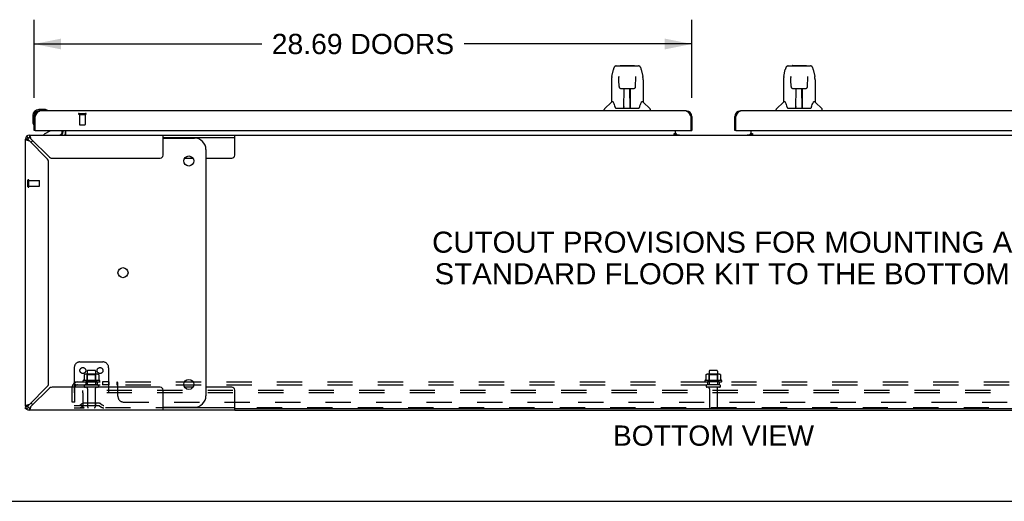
# Model space of a CAD drawing. Header units: inches. Extents: x 0 to 200, y 0 to 130.
# Tile 2 of 21: x 34 to 77, y 0 to 21. Entities that reach past the tile are written whole.
import ezdxf

# ---------------------------------------------------------------- set-up
doc = ezdxf.new("R2010")
doc.units = ezdxf.units.IN
doc.header["$LTSCALE"] = 11.011777
doc.header["$MEASUREMENT"] = 0
doc.linetypes.add('HIDDEN', pattern=[0.2, 0.1, -0.1])
doc.layers.get('0').update_dxf_attribs({"linetype": 'CONTINUOUS'})
for name, color, linetype in [('02___PRT_ALL_AXES', 7, 'CONTINUOUS'), ('DEFAULT_2', 8, 'HIDDEN'), ('DIMENSIONS', 7, 'CONTINUOUS')]:
    doc.layers.add(name, color=color, linetype=linetype)
doc.styles.get("Standard").update_dxf_attribs({"font": 'arial.ttf'})
doc.dimstyles.new('DIMSTYLE_1', dxfattribs={"dimtxt": 0.883298, "dimasz": 1.17773, "dimexe": 0.09, "dimexo": 0.07, "dimgap": 0.0375, "dimtad": 0, "dimtih": 1, "dimtoh": 1, "dimzin": 4, "dimdsep": 46, "dimtxsty": 'Standard', "dimblk": '_FILLED', "dimblk1": '_FILLED', "dimblk2": '_FILLED', "dimcen": 0.09, "dimazin": 1, "dimtfac": 1, "dimtdec": 3, "dimtofl": 0, "dimtmove": 0, "dimatfit": 3, "dimldrblk": '_FILLED', "dimfxl": 0, "dimtolj": 1, "dimtzin": 4, "dimarcsym": 0})

# ---------------------------------------------------------------- blocks, each defined once
blk = doc.blocks.new('_FILLED')
at = {"color": 0, "linetype": 'ByBlock'}
blk.add_solid([(0, 0), (-1, 0.2), (-1, -0.2)], dxfattribs=at)
blk = doc.blocks.new('*D19')
at = {"layer": 'DIMENSIONS', "color": 2, "linetype": 'Continuous'}
for p, q in [((34.253, 17.615), (34.253, 21.021)), ((62.94, 17.615), (62.94, 21.021)), ((34.253, 19.961), (44.182, 19.961)), ((62.94, 19.961), (53.011, 19.961))]:
    blk.add_line(p, q, dxfattribs=at)
at = {"layer": 'DIMENSIONS', "color": 2, "linetype": 'Continuous', "xscale": 1.1777301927, "yscale": 1.1777301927, "zscale": 1.1777301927, "rotation": 180}
blk.add_blockref('_FILLED', (34.253, 19.961), dxfattribs=at)
at = {"layer": 'DIMENSIONS', "color": 2, "linetype": 'Continuous', "xscale": 1.1777301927, "yscale": 1.1777301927, "zscale": 1.1777301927}
blk.add_blockref('_FILLED', (62.94, 19.961), dxfattribs=at)
at = {"layer": 'DIMENSIONS', "color": 2, "linetype": 'Continuous', "insert": (48.596, 20.403), "char_height": 0.8833, "width": 7.9464, "attachment_point": 2, "line_spacing_factor": 0.9}
blk.add_mtext('28.69 DOORS', dxfattribs=at)

msp = doc.modelspace()

# ---------------------------------------------------------------- linework, layer by layer
at = {"color": 7, "linetype": 'Continuous'}
for p, q in [((59.643, 19.006), (60.612, 19.006)), ((59.729, 19.006), (59.728, 19.006)), ((59.834, 19.018), (60.421, 19.018)), ((67.143, 19.006), (68.112, 19.006)), ((67.229, 19.006), (67.228, 19.006)), ((67.334, 19.018), (67.921, 19.018)), ((59.454, 18.546), (59.519, 18.851)), ((59.761, 18.494), (59.742, 18.494)), ((59.76, 18.528), (59.761, 18.524)), ((59.761, 18.524), (59.761, 18.52)), ((59.761, 18.52), (59.761, 18.511)), ((59.763, 18.382), (59.761, 18.511)), ((60.487, 18.099), (60.495, 18.511)), ((60.514, 18.494), (60.494, 18.494)), ((60.495, 18.52), (60.495, 18.525)), ((60.495, 18.511), (60.495, 18.52)), ((60.737, 18.851), (60.802, 18.546)), ((66.954, 18.546), (67.019, 18.851)), ((67.261, 18.494), (67.242, 18.494)), ((67.26, 18.53), (67.261, 18.527)), ((67.261, 18.527), (67.261, 18.522)), ((67.261, 18.522), (67.261, 18.514)), ((67.261, 18.514), (67.261, 18.505)), ((67.263, 18.382), (67.261, 18.505)), ((67.987, 18.099), (67.995, 18.511)), ((68.014, 18.494), (67.994, 18.494)), ((67.995, 18.52), (67.995, 18.525)), ((67.995, 18.511), (67.995, 18.52)), ((68.237, 18.851), (68.302, 18.546)), ((59.439, 18.403), (59.439, 17.431)), ((59.768, 18.099), (59.763, 18.382)), ((60.817, 18.402), (60.817, 17.431)), ((66.939, 18.403), (66.939, 17.431)), ((67.268, 18.099), (67.263, 18.382)), ((68.317, 18.402), (68.317, 17.431)), ((59.849, 18.021), (59.969, 18.021)), ((59.978, 17.175), (59.993, 18.022)), ((59.986, 17.606), (59.986, 18.022)), ((59.992, 17.958), (59.986, 17.958)), ((59.989, 17.797), (59.986, 17.797)), ((59.989, 17.785), (59.986, 17.785)), ((60.005, 18.022), (60.251, 18.022)), ((60.254, 17.155), (60.239, 18.022)), ((60.24, 17.958), (60.269, 17.958)), ((60.243, 18.022), (60.243, 17.958)), ((60.269, 17.797), (60.243, 17.797)), ((60.269, 17.785), (60.243, 17.785)), ((60.269, 17.155), (60.269, 18.022)), ((60.287, 18.021), (60.407, 18.021)), ((67.349, 18.021), (67.469, 18.021)), ((67.478, 17.175), (67.493, 18.022)), ((67.486, 17.606), (67.486, 18.022)), ((67.492, 17.958), (67.486, 17.958)), ((67.489, 17.797), (67.486, 17.797)), ((67.489, 17.785), (67.486, 17.785)), ((67.505, 18.022), (67.751, 18.022)), ((67.754, 17.155), (67.739, 18.022)), ((67.74, 17.958), (67.769, 17.958)), ((67.743, 18.022), (67.743, 17.958)), ((67.769, 17.797), (67.743, 17.797)), ((67.769, 17.785), (67.743, 17.785)), ((67.769, 17.155), (67.769, 18.022)), ((67.787, 18.021), (67.907, 18.021)), ((59.433, 17.425), (59.135, 17.128)), ((59.512, 17.431), (59.439, 17.431)), ((59.979, 17.227), (59.979, 17.201)), ((60.247, 17.557), (60.269, 17.557)), ((60.269, 17.553), (60.247, 17.553)), ((60.253, 17.201), (60.253, 17.227)), ((60.817, 17.431), (60.744, 17.431)), ((60.822, 17.425), (61.12, 17.128)), ((66.933, 17.425), (66.635, 17.128)), ((67.012, 17.431), (66.939, 17.431)), ((67.479, 17.227), (67.479, 17.201)), ((67.747, 17.557), (67.769, 17.557)), ((67.769, 17.553), (67.747, 17.553)), ((67.753, 17.201), (67.753, 17.227)), ((68.317, 17.431), (68.244, 17.431)), ((68.322, 17.425), (68.62, 17.128)), ((34.193, 16.834), (34.193, 16.578)), ((34.253, 16.834), (34.253, 16.791)), ((34.253, 16.791), (34.295, 16.791)), ((34.712, 17.097), (34.456, 17.097)), ((34.499, 17.037), (34.456, 17.037)), ((34.75, 17.094), (34.712, 17.097)), ((34.848, 17.051), (34.847, 17.051)), ((59.124, 17.037), (59.124, 17.1)), ((59.607, 17.179), (59.612, 17.171)), ((59.642, 17.155), (60.614, 17.155)), ((59.986, 17.155), (59.986, 17.16)), ((61.132, 17.037), (61.132, 17.1)), ((62.94, 16.791), (62.898, 16.791)), ((64.815, 16.791), (64.857, 16.791)), ((66.624, 17.037), (66.624, 17.1)), ((67.107, 17.179), (67.112, 17.171)), ((67.142, 17.155), (68.114, 17.155)), ((67.486, 17.155), (67.486, 17.16)), ((68.632, 17.037), (68.632, 17.1)), ((34.193, 16.578), (34.196, 16.54)), ((34.238, 16.449), (34.239, 16.445)), ((34.239, 16.445), (34.239, 16.444)), ((33.927, 15.93), (34, 15.857)), ((34.044, 15.979), (34.044, 15.875)), ((34.315, 16.183), (34.253, 16.183)), ((34.933, 16.156), (34.695, 16.018)), ((34.695, 15.979), (34.695, 16.018)), ((35.482, 16.183), (35.482, 16.136)), ((35.628, 16.183), (35.628, 16.008)), ((43.001, 15.104), (43.001, 15.979)), ((43.001, 15.979), (84.755, 15.979)), ((62.164, 16.009), (62.164, 16.059)), ((62.164, 16.059), (62.232, 16.059)), ((62.232, 16.009), (62.164, 16.009)), ((62.232, 16.014), (62.232, 16.183)), ((62.232, 15.979), (62.232, 16.009)), ((62.303, 15.99), (62.239, 16.054)), ((62.878, 16.183), (62.94, 16.183)), ((64.877, 16.183), (64.815, 16.183)), ((65.517, 16.054), (65.453, 15.99)), ((65.524, 16.014), (65.524, 16.183)), ((65.524, 16.059), (65.592, 16.059)), ((65.524, 15.979), (65.524, 16.009)), ((65.592, 16.009), (65.524, 16.009)), ((65.592, 16.059), (65.592, 16.009)), ((33.982, 15.813), (33.878, 15.813)), ((39.878, 15.875), (43.001, 15.875)), ((39.878, 15.854), (41.246, 15.854)), ((41.746, 15.354), (41.746, 4.604)), ((40.817, 14.979), (41.175, 14.979)), ((41.746, 14.979), (42.876, 14.979)), ((41.175, 4.979), (40.817, 4.979)), ((42.876, 4.979), (41.746, 4.979)), ((43.001, 3.979), (43.001, 4.854)), ((33.878, 4.146), (33.982, 4.146)), ((33.924, 4.031), (33.878, 4.031)), ((33.927, 4.028), (34, 4.101)), ((33.982, 3.991), (33.982, 3.979)), ((34.044, 4.083), (34.044, 3.979)), ((39.878, 4.104), (41.246, 4.104)), ((43.001, 4.083), (39.878, 4.083)), ((84.755, 4.031), (43.001, 4.031)), ((0, 0), (200.214, 0))]:
    msp.add_line(p, q, dxfattribs=at)
at = {"color": 3, "linetype": 'Continuous'}
for p, q in [((34.253, 16.183), (34.253, 16.791)), ((34.295, 16.791), (34.308, 16.816)), ((34.295, 16.203), (34.295, 16.791)), ((34.308, 16.816), (34.315, 16.828)), ((34.315, 16.828), (34.321, 16.84)), ((62.694, 17.037), (34.499, 17.037)), ((62.862, 16.859), (62.869, 16.846)), ((62.869, 16.846), (62.875, 16.834)), ((62.875, 16.834), (62.882, 16.822)), ((62.882, 16.822), (62.892, 16.803)), ((62.892, 16.803), (62.898, 16.791)), ((62.898, 16.791), (62.898, 16.203)), ((62.94, 16.791), (62.94, 16.183)), ((64.815, 16.183), (64.815, 16.791)), ((64.857, 16.791), (64.87, 16.816)), ((64.857, 16.203), (64.857, 16.791)), ((64.87, 16.816), (64.877, 16.828)), ((64.877, 16.828), (64.884, 16.84)), ((93.256, 17.037), (65.062, 17.037)), ((34.044, 15.979), (43.001, 15.979)), ((34.315, 16.183), (62.878, 16.183)), ((35.524, 16.122), (35.524, 16.183)), ((39.878, 15.104), (39.878, 15.979)), ((62.164, 16.014), (62.232, 16.014)), ((62.232, 15.99), (62.403, 15.99)), ((64.877, 16.183), (93.441, 16.183)), ((65.352, 15.99), (65.524, 15.99)), ((65.524, 16.014), (65.592, 16.014)), ((33.878, 4.146), (33.878, 15.813)), ((33.946, 15.767), (33.969, 15.759)), ((34.044, 15.737), (34.813, 14.967)), ((34.105, 15.864), (34.098, 15.888)), ((34.889, 15.044), (34.12, 15.813)), ((34.878, 5.146), (34.878, 14.812)), ((35.045, 14.979), (39.753, 14.979)), ((34.813, 4.991), (34.044, 4.222)), ((34.12, 4.146), (34.889, 4.915)), ((39.753, 4.979), (35.045, 4.979)), ((39.878, 3.979), (39.878, 4.854)), ((33.878, 4.031), (33.878, 4.094)), ((33.993, 4.207), (33.969, 4.199)), ((34.016, 3.979), (33.982, 3.979)), ((43.001, 3.979), (34.044, 3.979)), ((34.09, 4.048), (34.098, 4.07)), ((43.001, 3.979), (84.755, 3.979))]:
    msp.add_line(p, q, dxfattribs=at)
at = {"color": 7, "linetype": 'Continuous'}
for points in [[(59.643, 19.006), (59.639, 19.006), (59.624, 19.004), (59.609, 18.999), (59.595, 18.992), (59.583, 18.984), (59.572, 18.974), (59.562, 18.962), (59.554, 18.95), (59.547, 18.937), (59.54, 18.922), (59.534, 18.906), (59.528, 18.887), (59.522, 18.866), (59.519, 18.851)], [(60.713, 18.928), (60.707, 18.941), (60.7, 18.952), (60.693, 18.963), (60.685, 18.973), (60.675, 18.982), (60.665, 18.99), (60.653, 18.996), (60.64, 19.001), (60.627, 19.004), (60.612, 19.006)], [(60.737, 18.851), (60.734, 18.863), (60.729, 18.882), (60.724, 18.899), (60.719, 18.914), (60.713, 18.928)], [(67.143, 19.006), (67.139, 19.006), (67.124, 19.004), (67.109, 18.999), (67.095, 18.992), (67.083, 18.984), (67.072, 18.974), (67.062, 18.962), (67.054, 18.95), (67.047, 18.937), (67.04, 18.922), (67.034, 18.906), (67.028, 18.887), (67.022, 18.866), (67.019, 18.851)], [(68.213, 18.928), (68.207, 18.941), (68.2, 18.952), (68.193, 18.963), (68.185, 18.973), (68.175, 18.982), (68.165, 18.99), (68.153, 18.996), (68.14, 19.001), (68.127, 19.004), (68.112, 19.006)], [(68.237, 18.851), (68.234, 18.863), (68.229, 18.882), (68.224, 18.899), (68.219, 18.914), (68.213, 18.928)], [(59.454, 18.546), (59.448, 18.514), (59.442, 18.472), (59.439, 18.43), (59.439, 18.403)], [(59.76, 18.534), (59.76, 18.535), (59.76, 18.535), (59.76, 18.534), (59.76, 18.533), (59.76, 18.533), (59.76, 18.531), (59.76, 18.53), (59.76, 18.528)], [(60.495, 18.525), (60.495, 18.528), (60.495, 18.53), (60.495, 18.531), (60.495, 18.533), (60.495, 18.534), (60.495, 18.534), (60.495, 18.535)], [(60.817, 18.402), (60.816, 18.43), (60.813, 18.472), (60.807, 18.515), (60.802, 18.546)], [(66.954, 18.546), (66.948, 18.514), (66.942, 18.472), (66.939, 18.43), (66.939, 18.403)], [(67.26, 18.534), (67.26, 18.535), (67.26, 18.535), (67.26, 18.534), (67.26, 18.533), (67.26, 18.533), (67.26, 18.531), (67.26, 18.53)], [(67.995, 18.525), (67.995, 18.528), (67.995, 18.53), (67.995, 18.531), (67.995, 18.533), (67.995, 18.534), (67.995, 18.534), (67.995, 18.535)], [(68.317, 18.402), (68.316, 18.43), (68.313, 18.472), (68.307, 18.515), (68.302, 18.546)], [(59.768, 18.099), (59.769, 18.087), (59.773, 18.074), (59.778, 18.062), (59.785, 18.051), (59.794, 18.042), (59.805, 18.034), (59.816, 18.028), (59.828, 18.024), (59.84, 18.022), (59.847, 18.021)], [(60.408, 18.021), (60.417, 18.022), (60.429, 18.024), (60.441, 18.029), (60.452, 18.035), (60.462, 18.043), (60.471, 18.053), (60.478, 18.064), (60.483, 18.076), (60.486, 18.089), (60.487, 18.099)], [(67.268, 18.099), (67.269, 18.087), (67.273, 18.074), (67.278, 18.062), (67.285, 18.051), (67.294, 18.042), (67.305, 18.034), (67.316, 18.028), (67.328, 18.024), (67.34, 18.022), (67.347, 18.021)], [(67.908, 18.021), (67.917, 18.022), (67.929, 18.024), (67.941, 18.029), (67.952, 18.035), (67.962, 18.043), (67.971, 18.053), (67.978, 18.064), (67.983, 18.076), (67.986, 18.089), (67.987, 18.099)], [(59.969, 18.021), (59.972, 18.022), (59.981, 18.022), (59.99, 18.022), (59.998, 18.022), (60.005, 18.022)], [(60.251, 18.022), (60.259, 18.022), (60.268, 18.022), (60.276, 18.022), (60.285, 18.021), (60.287, 18.021)], [(67.469, 18.021), (67.472, 18.022), (67.481, 18.022), (67.49, 18.022), (67.498, 18.022), (67.505, 18.022)], [(67.751, 18.022), (67.759, 18.022), (67.768, 18.022), (67.776, 18.022), (67.785, 18.021), (67.787, 18.021)], [(59.508, 17.431), (59.514, 17.421), (59.528, 17.393), (59.543, 17.358), (59.558, 17.315), (59.574, 17.267), (59.589, 17.219)], [(59.589, 17.219), (59.592, 17.211), (59.597, 17.198), (59.601, 17.188), (59.607, 17.179)], [(60.649, 17.178), (60.654, 17.187), (60.659, 17.198), (60.664, 17.21), (60.666, 17.219)], [(60.666, 17.219), (60.68, 17.265), (60.696, 17.313), (60.712, 17.356), (60.727, 17.392), (60.741, 17.421), (60.747, 17.431)], [(67.008, 17.431), (67.014, 17.421), (67.028, 17.393), (67.043, 17.358), (67.058, 17.315), (67.074, 17.267), (67.089, 17.219)], [(67.089, 17.219), (67.092, 17.211), (67.097, 17.198), (67.101, 17.188), (67.107, 17.179)], [(68.149, 17.178), (68.154, 17.187), (68.159, 17.198), (68.164, 17.21), (68.166, 17.219)], [(68.166, 17.219), (68.18, 17.265), (68.196, 17.313), (68.212, 17.356), (68.227, 17.392), (68.241, 17.421), (68.247, 17.431)], [(34.847, 17.051), (34.846, 17.051), (34.845, 17.051), (34.841, 17.052)], [(59.612, 17.171), (59.618, 17.165), (59.625, 17.16), (59.632, 17.157), (59.64, 17.155), (59.642, 17.155)], [(60.614, 17.155), (60.615, 17.155), (60.623, 17.157), (60.63, 17.16), (60.637, 17.165)], [(60.637, 17.165), (60.643, 17.171), (60.649, 17.178)], [(67.112, 17.171), (67.118, 17.165), (67.125, 17.16), (67.132, 17.157), (67.14, 17.155), (67.142, 17.155)], [(68.114, 17.155), (68.115, 17.155), (68.123, 17.157), (68.13, 17.16), (68.137, 17.165)], [(68.137, 17.165), (68.143, 17.171), (68.149, 17.178)], [(34.239, 16.444), (34.239, 16.443), (34.239, 16.442)], [(35.605, 15.991), (35.604, 15.989), (35.602, 15.987), (35.601, 15.985), (35.6, 15.984), (35.598, 15.982), (35.597, 15.981), (35.595, 15.98), (35.594, 15.98), (35.592, 15.979), (35.591, 15.979)], [(35.628, 16.008), (35.626, 16.008), (35.625, 16.008), (35.623, 16.008), (35.621, 16.008), (35.619, 16.007), (35.617, 16.006), (35.616, 16.004), (35.614, 16.003), (35.612, 16.001), (35.611, 15.999), (35.609, 15.997), (35.608, 15.995), (35.605, 15.991)], [(33.982, 15.813), (33.983, 15.805), (33.985, 15.797), (33.989, 15.79), (33.994, 15.782)], [(33.994, 15.782), (34, 15.775), (34.008, 15.767), (34.016, 15.759), (34.025, 15.752), (34.034, 15.744), (34.044, 15.737)], [(34.12, 15.813), (34.113, 15.823), (34.105, 15.832), (34.098, 15.841), (34.09, 15.849), (34.082, 15.857), (34.075, 15.863), (34.067, 15.868), (34.059, 15.872), (34.052, 15.874), (34.044, 15.875)], [(34.044, 4.222), (34.034, 4.214), (34.025, 4.207), (34.016, 4.199), (34.008, 4.191), (34, 4.184), (33.994, 4.176), (33.989, 4.169), (33.985, 4.161), (33.983, 4.153), (33.982, 4.146)], [(34.044, 4.083), (34.052, 4.084), (34.059, 4.086), (34.067, 4.09), (34.075, 4.095)], [(34.075, 4.095), (34.082, 4.101), (34.09, 4.109), (34.098, 4.117), (34.105, 4.126), (34.113, 4.136), (34.12, 4.146)]]:
    msp.add_lwpolyline(points, dxfattribs=at)
at = {"color": 3, "linetype": 'Continuous'}
for points in [[(34.321, 16.84), (34.328, 16.853), (34.331, 16.859), (34.334, 16.865), (34.338, 16.87), (34.341, 16.876), (34.344, 16.882), (34.348, 16.888), (34.351, 16.894), (34.354, 16.899), (34.357, 16.905), (34.361, 16.91), (34.364, 16.916), (34.367, 16.921), (34.371, 16.926), (34.374, 16.932), (34.377, 16.937), (34.38, 16.942), (34.384, 16.947), (34.387, 16.951), (34.39, 16.956), (34.394, 16.961), (34.397, 16.965), (34.4, 16.969), (34.404, 16.974), (34.407, 16.978), (34.41, 16.982), (34.413, 16.986), (34.417, 16.989), (34.42, 16.993), (34.423, 16.997), (34.427, 17), (34.43, 17.003), (34.433, 17.006), (34.437, 17.009), (34.44, 17.012), (34.443, 17.015), (34.446, 17.017), (34.45, 17.02), (34.453, 17.022), (34.456, 17.024), (34.46, 17.026), (34.463, 17.028), (34.466, 17.029), (34.47, 17.031), (34.473, 17.032), (34.476, 17.033), (34.479, 17.034), (34.483, 17.035), (34.486, 17.036), (34.489, 17.037), (34.493, 17.037), (34.496, 17.037), (34.499, 17.037)], [(62.694, 17.037), (62.697, 17.037), (62.7, 17.037), (62.704, 17.037), (62.707, 17.036), (62.71, 17.035), (62.714, 17.034), (62.717, 17.033), (62.72, 17.032), (62.723, 17.031), (62.727, 17.029), (62.73, 17.028), (62.733, 17.026), (62.737, 17.024), (62.74, 17.022), (62.743, 17.02), (62.747, 17.017), (62.75, 17.015), (62.753, 17.012), (62.756, 17.009), (62.76, 17.006), (62.763, 17.003), (62.766, 17), (62.77, 16.997), (62.773, 16.993), (62.776, 16.989), (62.779, 16.986), (62.783, 16.982), (62.786, 16.978), (62.789, 16.974), (62.793, 16.969), (62.796, 16.965), (62.799, 16.961), (62.803, 16.956), (62.806, 16.951), (62.809, 16.947), (62.812, 16.942), (62.816, 16.937), (62.819, 16.932), (62.822, 16.926), (62.826, 16.921), (62.829, 16.916), (62.832, 16.91), (62.836, 16.905), (62.839, 16.899), (62.842, 16.894), (62.845, 16.888), (62.849, 16.882), (62.852, 16.876), (62.855, 16.87), (62.859, 16.865), (62.862, 16.859)], [(64.884, 16.84), (64.89, 16.853), (64.894, 16.859), (64.897, 16.865), (64.9, 16.87), (64.903, 16.876), (64.907, 16.882), (64.91, 16.888), (64.913, 16.894), (64.917, 16.899), (64.92, 16.905), (64.923, 16.91), (64.927, 16.916), (64.93, 16.921), (64.933, 16.926), (64.936, 16.932), (64.94, 16.937), (64.943, 16.942), (64.946, 16.947), (64.95, 16.951), (64.953, 16.956), (64.956, 16.961), (64.959, 16.965), (64.963, 16.969), (64.966, 16.974), (64.969, 16.978), (64.973, 16.982), (64.976, 16.986), (64.979, 16.989), (64.983, 16.993), (64.986, 16.997), (64.989, 17), (64.992, 17.003), (64.996, 17.006), (64.999, 17.009), (65.002, 17.012), (65.006, 17.015), (65.009, 17.017), (65.012, 17.02), (65.016, 17.022), (65.019, 17.024), (65.022, 17.026), (65.025, 17.028), (65.029, 17.029), (65.032, 17.031), (65.035, 17.032), (65.039, 17.033), (65.042, 17.034), (65.045, 17.035), (65.049, 17.036), (65.052, 17.037), (65.055, 17.037), (65.058, 17.037), (65.062, 17.037)], [(34.098, 15.888), (34.09, 15.911), (34.082, 15.93), (34.075, 15.947), (34.067, 15.961), (34.059, 15.971), (34.052, 15.977), (34.044, 15.979)], [(33.878, 15.813), (33.88, 15.805), (33.886, 15.797), (33.896, 15.79), (33.91, 15.782), (33.927, 15.775), (33.946, 15.767)], [(33.969, 15.759), (33.993, 15.752), (34.018, 15.744), (34.044, 15.737)], [(34.12, 15.813), (34.113, 15.839), (34.105, 15.864)], [(33.969, 4.199), (33.946, 4.191), (33.927, 4.184), (33.91, 4.176), (33.896, 4.169), (33.886, 4.161), (33.88, 4.153), (33.878, 4.146)], [(34.044, 4.222), (34.018, 4.214), (33.993, 4.207)], [(34.044, 3.979), (34.052, 3.981), (34.059, 3.987), (34.067, 3.997), (34.075, 4.011), (34.082, 4.028), (34.09, 4.048)], [(34.098, 4.07), (34.105, 4.094), (34.113, 4.12), (34.12, 4.146)]]:
    msp.add_lwpolyline(points, dxfattribs=at)
at = {"color": 7, "linetype": 'Continuous'}
for centre in [(40.996, 14.854), (38.129, 9.979), (40.996, 5.104)]:
    msp.add_circle(centre, 0.219, dxfattribs=at)
for centre, radius, start, end in [((59.834, 18.998), 0.0197, 90, 156.393), ((60.421, 18.998), 0.0197, 23.607, 90), ((67.334, 18.998), 0.0197, 90, 156.393), ((67.921, 18.998), 0.0197, 23.607, 90), ((59.447, 17.411), 0.0197, 90, 135), ((60.809, 17.411), 0.0197, 45, 90), ((66.947, 17.411), 0.0197, 90, 135), ((68.309, 17.411), 0.0197, 45, 90), ((34.456, 16.834), 0.263, 90, 180), ((34.456, 16.834), 0.203, 90, 180), ((34.712, 16.847), 0.25, 59.1101, 90), ((34.833, 17.052), 0.015, 270, 353.6204), ((34.833, 17.049), 0.015, 6.3796, 59.1101), ((59.163, 17.1), 0.0394, 135, 180), ((59.998, 17.175), 0.0197, 179, 270), ((59.998, 17.175), 0.0197, 260.739, 269.9232), ((60.234, 17.175), 0.0197, 270, 1), ((60.234, 17.175), 0.0197, 270.0771, 272.6469), ((61.092, 17.1), 0.0394, 0, 45), ((66.663, 17.1), 0.0394, 135, 180), ((67.498, 17.175), 0.0197, 179, 270), ((67.498, 17.175), 0.0197, 260.739, 269.9232), ((67.734, 17.175), 0.0197, 270, 1), ((67.734, 17.175), 0.0197, 270.0771, 272.6469), ((68.592, 17.1), 0.0394, 0, 45), ((34.443, 16.578), 0.25, 180, 210.8899), ((34.241, 16.457), 0.015, 210.8899, 263.6204), ((34.238, 16.457), 0.015, 276.3796, 360), ((34.883, 16.243), 0.1, 300.092, 323.4532), ((35.325, 16.136), 0.157, 270, 360), ((35.381, 16.122), 0.246, 325.7693, 360), ((34.044, 15.813), 0.0625, 90, 180), ((34.504, 15.354), 0.5, 128.9359, 141.3055), ((41.246, 15.354), 0.5, 0, 90), ((42.876, 15.104), 0.125, 270, 360), ((42.876, 4.854), 0.125, 0, 90), ((41.246, 4.604), 0.5, 270, 360), ((34.044, 4.146), 0.0625, 180, 270), ((34.504, 4.604), 0.5, 218.6945, 231.0641)]:
    msp.add_arc(centre, radius, start, end, dxfattribs=at)
at = {"color": 3, "linetype": 'Continuous'}
for centre, radius, start, end in [((34.499, 16.791), 0.246, 90, 180), ((62.694, 16.791), 0.246, 0, 90), ((65.062, 16.791), 0.246, 90, 180), ((34.044, 15.813), 0.167, 90, 180), ((34.315, 16.203), 0.02, 180, 270), ((35.381, 16.122), 0.142, 270, 360), ((62.347, 16.094), 0.115, 192.8571, 244.7498), ((62.878, 16.203), 0.02, 270, 360), ((64.877, 16.203), 0.02, 180, 270), ((65.409, 16.094), 0.115, 295.2502, 360), ((35.045, 15.199), 0.22, 225, 270), ((39.753, 15.104), 0.125, 270, 360), ((34.658, 14.812), 0.22, 0, 45), ((34.658, 5.146), 0.22, 315, 360), ((35.045, 4.759), 0.22, 90, 135), ((39.753, 4.854), 0.125, 0, 90), ((34.044, 4.146), 0.167, 180, 270)]:
    msp.add_arc(centre, radius, start, end, dxfattribs=at)
at = {"color": 7, "linetype": 'Continuous'}
for centre, major_axis, start_param, end_param in [((59.978, 17.195), (0.0394, 0), -1.369355, -1.264777), ((60.254, 17.195), (0, 0.0394), -3.447611, -3.141593), ((67.478, 17.195), (0.0394, 0), -1.369355, -1.264777), ((67.754, 17.195), (0.0394, 0), -1.876815, -1.570796)]:
    msp.add_ellipse(centre, major_axis=major_axis, ratio=1, start_param=start_param, end_param=end_param, dxfattribs=at)
at = {"layer": '02___PRT_ALL_AXES', "color": 8, "linetype": 'HIDDEN'}
for p, q in [((36.233, 16.89), (36.233, 16.443)), ((36.233, 16.89), (36.481, 16.89)), ((36.481, 16.89), (36.481, 16.443)), ((34.025, 13.751), (34.025, 13.999)), ((34.025, 13.999), (34.472, 13.999)), ((34.025, 13.751), (34.472, 13.751)), ((36.57, 5.678), (36.57, 5.083)), ((36.936, 5.678), (36.936, 5.083)), ((63.695, 5.678), (63.695, 5.083)), ((64.061, 5.678), (64.061, 5.083)), ((37.109, 5.278), (36.397, 5.278)), ((36.419, 5.208), (36.503, 5.208)), ((36.503, 5.208), (36.503, 5.083)), ((37.003, 5.208), (36.503, 5.208)), ((37.003, 5.208), (37.003, 5.083)), ((37.003, 5.208), (37.087, 5.208)), ((37.231, 5.208), (37.231, 5.083)), ((37.512, 5.208), (37.231, 5.208)), ((37.512, 5.208), (37.512, 5.083)), ((64.234, 5.278), (63.522, 5.278)), ((63.544, 5.208), (63.628, 5.208)), ((64.128, 5.208), (63.628, 5.208)), ((63.628, 5.208), (63.628, 5.083)), ((64.128, 5.208), (64.212, 5.208)), ((64.128, 5.208), (64.128, 5.083)), ((37.003, 5.083), (36.503, 5.083)), ((36.587, 4.915), (36.587, 4.113)), ((36.919, 4.915), (36.919, 4.113)), ((37.512, 5.083), (37.231, 5.083)), ((64.128, 5.083), (63.628, 5.083)), ((63.712, 4.915), (63.712, 4.113)), ((64.044, 4.915), (64.044, 4.113))]:
    msp.add_line(p, q, dxfattribs=at)
at = {"layer": '02___PRT_ALL_AXES', "color": 3, "linetype": 'Continuous'}
for p, q in [((62.403, 15.99), (62.403, 15.979)), ((65.352, 15.99), (65.352, 15.979))]:
    msp.add_line(p, q, dxfattribs=at)
at = {"layer": '02___PRT_ALL_AXES', "color": 7, "linetype": 'Continuous'}
for start, end in [(175.1015, 175.7578), (170.8498, 171.3733)]:
    msp.add_arc((34.456, 16.834), 0.263, start, end, dxfattribs=at)
at = {"layer": '02___PRT_ALL_AXES', "color": 8, "linetype": 'HIDDEN'}
for centre, radius, start, end in [((36.419, 5.247), 0.0384, 124.4497, 270), ((36.753, 4.678), 0.698, 117.6814, 120.6631), ((36.753, 4.678), 0.698, 59.3369, 62.3186), ((37.087, 5.247), 0.0384, 270, 55.5503), ((63.544, 5.247), 0.0384, 124.4497, 270), ((63.878, 4.678), 0.698, 117.6814, 120.6631), ((63.878, 4.678), 0.698, 59.3369, 62.3186), ((64.212, 5.247), 0.0384, 270, 55.5503)]:
    msp.add_arc(centre, radius, start, end, dxfattribs=at)
at = {"layer": 'DEFAULT_2', "color": 8, "linetype": 'HIDDEN'}
for p, q in [((36.215, 16.933), (36.499, 16.933)), ((36.215, 16.89), (36.499, 16.89)), ((36.243, 16.433), (36.471, 16.433)), ((33.982, 13.733), (33.982, 14.017)), ((34.025, 13.733), (34.025, 14.017)), ((34.482, 13.761), (34.482, 13.989)), ((36.253, 6.083), (37.253, 6.083)), ((36.003, 5.833), (36.003, 4.083)), ((36.906, 5.708), (36.6, 5.708)), ((37.503, 5.833), (37.503, 4.083)), ((64.031, 5.708), (63.725, 5.708)), ((35.995, 5.154), (36.075, 5.058)), ((36.034, 5.083), (36.034, 5.208)), ((36.034, 5.208), (91.721, 5.208)), ((36.434, 5.523), (36.434, 5.305)), ((37.008, 5.544), (36.497, 5.544)), ((36.569, 5.524), (36.549, 5.544)), ((36.569, 5.228), (36.549, 5.208)), ((36.569, 5.228), (36.569, 5.524)), ((36.936, 5.524), (36.569, 5.524)), ((36.936, 5.228), (36.569, 5.228)), ((36.936, 5.524), (36.956, 5.544)), ((36.936, 5.228), (36.936, 5.524)), ((36.936, 5.228), (36.956, 5.208)), ((37.072, 5.523), (37.072, 5.305)), ((37.874, 5.083), (37.874, 5.208)), ((37.909, 4.583), (37.909, 5.154)), ((63.559, 5.523), (63.559, 5.305)), ((64.133, 5.544), (63.622, 5.544)), ((63.694, 5.524), (63.674, 5.544)), ((63.694, 5.228), (63.674, 5.208)), ((64.061, 5.524), (63.694, 5.524)), ((63.694, 5.228), (63.694, 5.524)), ((64.061, 5.228), (63.694, 5.228)), ((64.061, 5.524), (64.081, 5.544)), ((64.061, 5.228), (64.061, 5.524)), ((64.061, 5.228), (64.081, 5.208)), ((64.197, 5.523), (64.197, 5.305)), ((35.909, 4.333), (35.909, 4.971)), ((36.034, 5.083), (91.721, 5.083)), ((36.034, 4.333), (36.034, 4.971)), ((36.378, 4.729), (36.378, 4.833)), ((91.378, 4.833), (36.378, 4.833)), ((36.378, 4.729), (36.378, 4.143)), ((91.378, 4.729), (36.378, 4.729)), ((37.017, 4.977), (36.488, 4.977)), ((37.889, 5.069), (37.887, 5.073)), ((64.142, 4.977), (63.613, 4.977)), ((36.034, 4.333), (35.909, 4.333)), ((38.159, 4.333), (89.596, 4.333)), ((36.003, 4.187), (37.503, 4.187)), ((36.003, 4.083), (36.438, 4.083)), ((36.346, 4.256), (36.278, 4.207)), ((36.406, 4.171), (36.338, 4.122)), ((37.093, 4.277), (36.412, 4.277)), ((37.093, 4.173), (36.412, 4.173)), ((91.318, 4.083), (36.438, 4.083)), ((36.578, 4.277), (36.578, 4.173)), ((36.928, 4.277), (36.928, 4.173)), ((37.099, 4.171), (37.167, 4.122)), ((37.16, 4.256), (37.228, 4.207))]:
    msp.add_line(p, q, dxfattribs=at)
for points in [[(35.995, 5.154), (35.998, 5.156), (36, 5.159), (36.002, 5.161), (36.004, 5.164), (36.006, 5.168), (36.007, 5.171), (36.009, 5.175), (36.011, 5.179)], [(36.011, 5.179), (36.014, 5.186), (36.015, 5.189), (36.017, 5.192), (36.018, 5.195), (36.02, 5.198), (36.022, 5.201), (36.024, 5.203), (36.025, 5.205), (36.027, 5.206), (36.029, 5.207), (36.031, 5.208), (36.033, 5.208), (36.034, 5.208)], [(36.434, 5.305), (36.434, 5.304), (36.434, 5.302), (36.433, 5.301), (36.433, 5.301), (36.433, 5.3), (36.432, 5.299), (36.432, 5.299), (36.432, 5.298), (36.431, 5.298), (36.431, 5.298), (36.431, 5.297), (36.43, 5.297), (36.43, 5.297), (36.43, 5.297), (36.429, 5.296), (36.429, 5.296), (36.429, 5.296), (36.429, 5.296)], [(36.44, 5.532), (36.438, 5.531), (36.437, 5.53), (36.436, 5.529), (36.435, 5.528), (36.434, 5.526), (36.434, 5.524), (36.434, 5.523)], [(37.066, 5.532), (37.067, 5.531), (37.068, 5.53), (37.07, 5.529), (37.07, 5.528), (37.071, 5.526), (37.072, 5.524), (37.072, 5.523)], [(37.077, 5.296), (37.077, 5.296), (37.076, 5.296), (37.076, 5.296), (37.076, 5.297), (37.076, 5.297), (37.075, 5.297), (37.075, 5.297), (37.075, 5.298), (37.074, 5.298), (37.074, 5.298), (37.074, 5.299), (37.073, 5.299), (37.073, 5.3), (37.073, 5.301), (37.072, 5.301), (37.072, 5.302), (37.072, 5.304), (37.072, 5.305)], [(37.889, 5.195), (37.887, 5.198), (37.885, 5.201), (37.884, 5.203), (37.882, 5.205), (37.88, 5.206), (37.878, 5.207), (37.877, 5.208), (37.875, 5.208), (37.874, 5.208)], [(37.88, 5.206), (37.878, 5.207), (37.877, 5.208)], [(37.892, 5.189), (37.89, 5.192), (37.889, 5.195), (37.887, 5.198), (37.885, 5.201), (37.884, 5.203), (37.882, 5.205)], [(37.895, 5.182), (37.893, 5.186), (37.892, 5.189)], [(37.904, 5.161), (37.903, 5.164), (37.901, 5.168), (37.9, 5.171), (37.898, 5.175), (37.895, 5.182)], [(37.909, 5.154), (37.907, 5.156), (37.906, 5.159), (37.904, 5.161), (37.903, 5.164)], [(37.909, 5.154), (37.907, 5.156), (37.906, 5.159)], [(63.559, 5.305), (63.559, 5.304), (63.559, 5.302), (63.558, 5.301), (63.558, 5.301), (63.558, 5.3), (63.557, 5.299), (63.557, 5.299), (63.557, 5.298), (63.556, 5.298), (63.556, 5.298), (63.556, 5.297), (63.555, 5.297), (63.555, 5.297), (63.555, 5.297), (63.554, 5.296), (63.554, 5.296), (63.554, 5.296), (63.554, 5.296)], [(63.565, 5.532), (63.563, 5.531), (63.562, 5.53), (63.561, 5.529), (63.56, 5.528), (63.559, 5.526), (63.559, 5.524), (63.559, 5.523)], [(64.191, 5.532), (64.192, 5.531), (64.193, 5.53), (64.195, 5.529), (64.195, 5.528), (64.196, 5.526), (64.197, 5.524), (64.197, 5.523)], [(64.202, 5.296), (64.202, 5.296), (64.201, 5.296), (64.201, 5.296), (64.201, 5.297), (64.201, 5.297), (64.2, 5.297), (64.2, 5.297), (64.2, 5.298), (64.199, 5.298), (64.199, 5.298), (64.199, 5.299), (64.198, 5.299), (64.198, 5.3), (64.198, 5.301), (64.197, 5.301), (64.197, 5.302), (64.197, 5.304), (64.197, 5.305)], [(36.034, 5.143), (36.034, 5.143), (36.034, 5.143), (36.034, 5.143), (36.034, 5.143), (36.034, 5.142), (36.034, 5.142), (36.034, 5.141), (36.034, 5.141), (36.034, 5.14), (36.034, 5.14)], [(36.057, 5.079), (36.057, 5.079), (36.057, 5.079), (36.057, 5.079), (36.057, 5.08), (36.056, 5.08), (36.056, 5.08), (36.056, 5.081), (36.056, 5.081), (36.055, 5.082), (36.055, 5.083), (36.055, 5.083), (36.054, 5.084), (36.054, 5.084), (36.054, 5.085), (36.053, 5.086), (36.053, 5.086), (36.053, 5.087), (36.052, 5.087), (36.052, 5.088), (36.052, 5.089), (36.051, 5.09), (36.051, 5.09), (36.05, 5.091), (36.05, 5.092), (36.05, 5.092), (36.049, 5.093), (36.049, 5.094), (36.049, 5.095), (36.048, 5.096), (36.048, 5.096), (36.048, 5.097), (36.047, 5.098), (36.047, 5.099), (36.047, 5.1), (36.046, 5.101), (36.046, 5.101), (36.045, 5.102), (36.045, 5.103), (36.045, 5.104), (36.044, 5.105), (36.044, 5.106), (36.044, 5.107), (36.043, 5.108), (36.043, 5.109), (36.042, 5.11), (36.042, 5.111), (36.042, 5.112), (36.041, 5.113), (36.041, 5.114), (36.041, 5.115), (36.04, 5.116), (36.04, 5.118), (36.04, 5.119), (36.039, 5.12), (36.039, 5.121), (36.039, 5.122), (36.038, 5.123), (36.038, 5.124), (36.038, 5.125), (36.037, 5.126), (36.037, 5.127), (36.037, 5.128), (36.037, 5.129), (36.036, 5.13), (36.036, 5.131), (36.036, 5.132), (36.036, 5.133), (36.035, 5.134), (36.035, 5.135), (36.035, 5.136), (36.035, 5.137), (36.035, 5.138), (36.035, 5.139), (36.034, 5.139), (36.034, 5.14), (36.034, 5.141), (36.034, 5.142), (36.034, 5.142), (36.034, 5.143), (36.034, 5.143), (36.034, 5.143)], [(36.061, 5.065), (36.058, 5.069), (36.055, 5.071), (36.053, 5.073), (36.051, 5.075), (36.049, 5.076), (36.046, 5.078), (36.044, 5.08), (36.042, 5.081), (36.04, 5.082), (36.038, 5.083), (36.036, 5.083), (36.034, 5.083)], [(36.054, 5.083), (36.054, 5.083), (36.055, 5.082), (36.055, 5.082), (36.055, 5.081), (36.056, 5.081), (36.056, 5.08), (36.056, 5.08), (36.057, 5.08), (36.057, 5.08), (36.057, 5.079), (36.057, 5.079)], [(36.075, 5.058), (36.074, 5.057), (36.073, 5.057), (36.073, 5.057), (36.072, 5.057), (36.071, 5.058), (36.069, 5.059), (36.068, 5.06), (36.067, 5.061), (36.065, 5.062), (36.063, 5.064), (36.061, 5.065)], [(37.884, 5.076), (37.882, 5.078), (37.881, 5.08), (37.879, 5.081), (37.878, 5.082), (37.876, 5.083), (37.875, 5.083), (37.874, 5.083)], [(37.887, 5.073), (37.885, 5.075), (37.884, 5.076), (37.882, 5.078), (37.881, 5.08), (37.879, 5.081), (37.878, 5.082), (37.876, 5.083), (37.875, 5.083), (37.874, 5.083)], [(37.902, 5.057), (37.901, 5.058), (37.899, 5.059), (37.898, 5.06), (37.896, 5.061), (37.895, 5.062), (37.893, 5.064), (37.892, 5.065), (37.891, 5.067), (37.889, 5.069)], [(37.909, 5.058), (37.907, 5.057), (37.905, 5.057), (37.904, 5.057), (37.902, 5.057), (37.901, 5.058), (37.899, 5.059), (37.898, 5.06), (37.896, 5.061), (37.895, 5.062), (37.893, 5.064), (37.892, 5.065), (37.891, 5.067)], [(37.909, 5.058), (37.907, 5.057), (37.905, 5.057), (37.904, 5.057)]]:
    msp.add_lwpolyline(points, dxfattribs=at)
for centre in [(36.378, 5.708), (37.128, 5.708)]:
    msp.add_circle(centre, 0.128, dxfattribs=at)
for centre, radius, start, end in [((36.215, 16.912), 0.0215, 90, 270), ((36.499, 16.912), 0.0215, 270, 90), ((36.243, 16.443), 0.01, 180, 270), ((36.471, 16.443), 0.01, 270, 360), ((34.003, 14.017), 0.0215, 360, 180), ((34.472, 13.989), 0.01, 360, 90), ((34.472, 13.761), 0.01, 270, 0), ((34.003, 13.733), 0.0215, 180, 0), ((36.253, 5.833), 0.25, 90, 180), ((37.253, 5.833), 0.25, 0, 90), ((36.6, 5.678), 0.03, 90, 180), ((36.906, 5.678), 0.03, 0, 90), ((63.725, 5.678), 0.03, 90, 180), ((64.031, 5.678), 0.03, 0, 90), ((36.146, 4.971), 0.237, 90, 180), ((36.497, 5.403), 0.141, 90, 113.95), ((37.008, 5.403), 0.141, 66.05, 90), ((63.622, 5.403), 0.141, 90, 113.95), ((64.133, 5.403), 0.141, 66.05, 90), ((36.146, 4.971), 0.112, 90, 180), ((36.488, 5.03), 0.053, 90, 270), ((36.524, 4.915), 0.0625, 0, 90), ((36.981, 4.915), 0.0625, 90, 180), ((37.017, 5.03), 0.053, 270, 90), ((63.613, 5.03), 0.053, 90, 270), ((63.649, 4.915), 0.0625, 0, 90), ((64.106, 4.915), 0.0625, 90, 180), ((64.142, 5.03), 0.053, 270, 90), ((38.159, 4.583), 0.25, 180, 270), ((36.217, 4.291), 0.104, 270, 305.7539), ((36.217, 4.291), 0.208, 270, 305.7539), ((36.412, 4.163), 0.114, 90, 125.7539), ((36.438, 4.143), 0.06, 180, 270), ((36.412, 4.163), 0.01, 90, 125.7539), ((36.617, 4.113), 0.03, 180, 270), ((36.889, 4.113), 0.03, 270, 360), ((37.093, 4.163), 0.114, 54.2461, 90), ((37.093, 4.163), 0.01, 54.2461, 90), ((37.289, 4.291), 0.208, 234.2461, 270), ((37.289, 4.291), 0.104, 234.2461, 270), ((63.742, 4.113), 0.03, 180, 270), ((64.014, 4.113), 0.03, 270, 360)]:
    msp.add_arc(centre, radius, start, end, dxfattribs=at)

# ---------------------------------------------------------------- texts
at = {"layer": 'DIMENSIONS', "color": 2, "linetype": 'Continuous', "attachment_point": 2, "line_spacing_factor": 0.9}
for s, insert, char_height, width in [('CUTOUT PROVISIONS FOR MOUNTING A\\PSTANDARD FLOOR KIT TO THE BOTTOM', (64.266, 11.77), 0.91863, 25.26061), ('BOTTOM VIEW', (63.884, 3.31), 0.8833, 8.75417)]:
    msp.add_mtext(s, dxfattribs=dict(at, insert=insert, char_height=char_height, width=width))

# ---------------------------------------------------------------- dimensions: what is measured, and where the dimension line sits
at = {"layer": 'DIMENSIONS', "color": 2, "linetype": 'Continuous'}
dim = msp.add_linear_dim(base=(34.253, 19.961), p1=(62.94, 17.545), p2=(34.253, 17.545), angle=180, text='<> DOORS', dimstyle='DIMSTYLE_1', dxfattribs=at)
dim.commit()
dim.dimension.update_dxf_attribs({"geometry": '*D19', "text_midpoint": (48.596, 19.961), "dimtype": 160})

doc.saveas('drawing.dxf')
